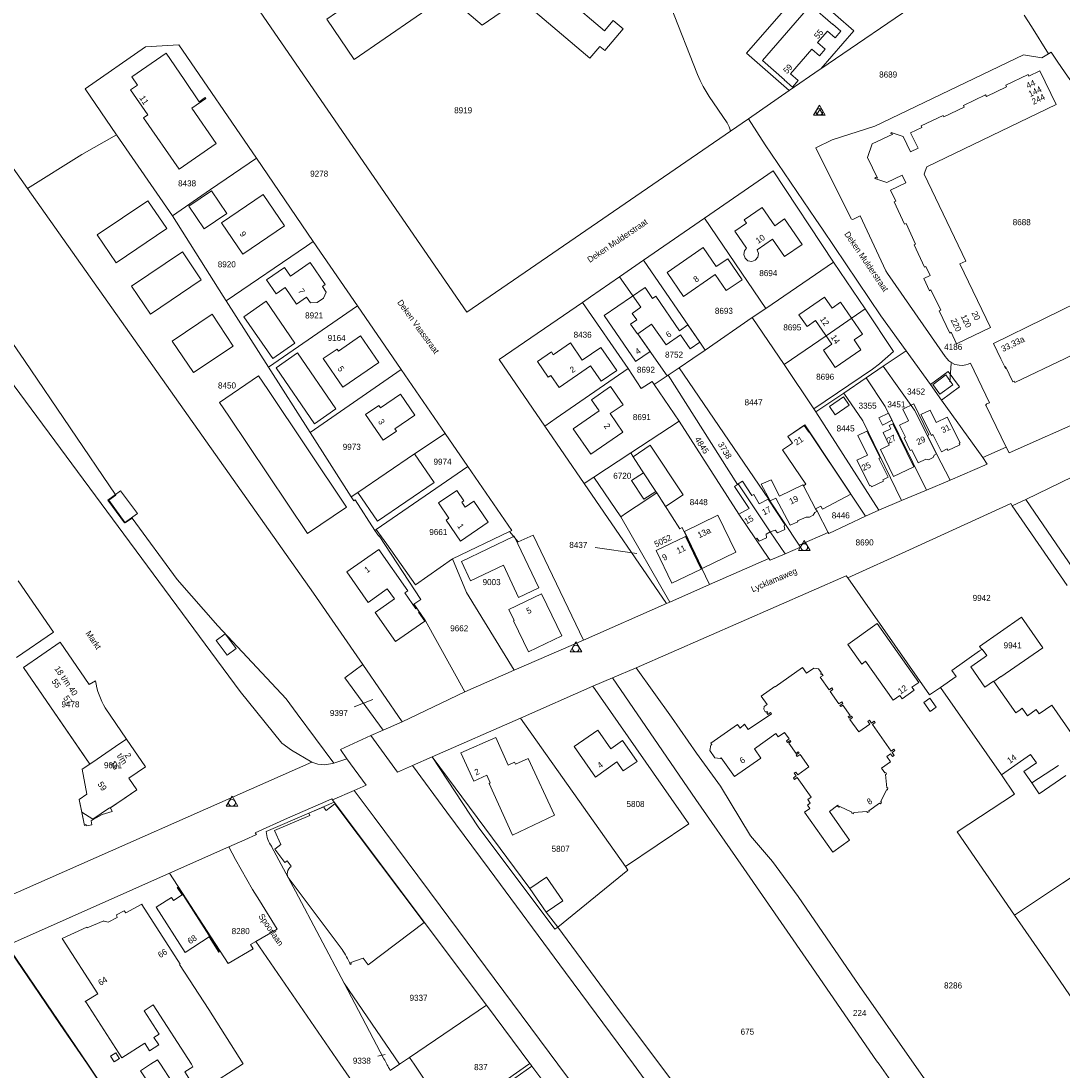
# Model space of a CAD drawing. Header units: metres. Extents: x 195864 to 198202, y 543264 to 544906.
# Tile 21 of 57: x 196659 to 196969, y 543498 to 543810. Entities that reach past the tile are written whole.
import ezdxf
from ezdxf.enums import TextEntityAlignment as Align

# ---------------------------------------------------------------- set-up
doc = ezdxf.new("R2010")
doc.units = ezdxf.units.M
doc.header["$MEASUREMENT"] = 0
for name, color, linetype, lineweight in [('Level 1', 7, 'Continuous', 0), ('Level 10', 7, 'Continuous', 0), ('Level 11', 7, 'Continuous', 0), ('Level 2', 7, 'Continuous', 0), ('Level 30', 7, 'Continuous', 0), ('Level 31', 7, 'Continuous', 0), ('Level 32', 7, 'Continuous', 0), ('Level 34', 7, 'Continuous', 0), ('Level 55', 7, 'Continuous', 0), ('Level 6', 7, 'Continuous', 0)]:
    doc.layers.add(name, color=color, linetype=linetype, lineweight=lineweight)
doc.styles.add('Style-CHAR_FAST_FONT', font='CHAR_FAST_FONT.shx')

# ---------------------------------------------------------------- blocks, each defined once
blk = doc.blocks.new('DC')
at = {"layer": 'Level 10', "color": 7, "linetype": 'Continuous', "lineweight": 0, "flags": 128}
blk.add_lwpolyline([(-1.84, -0.9), (1.63, -0.9), (-0.11, 2.1), (-1.84, -0.9)], dxfattribs=at)
at = {"layer": 'Level 10', "color": 7, "linetype": 'Continuous', "lineweight": 0}
blk.add_circle((-0.11, 0.11), 1, dxfattribs=at)
blk = doc.blocks.new('DR')
at = {"layer": 'Level 10', "color": 7, "linetype": 'Continuous', "lineweight": 0}
for p, q in [((-1, -0.82), (0, 0.82)), ((0, 0.82), (1, -0.82)), ((1, -0.82), (-1, -0.82))]:
    blk.add_line(p, q, dxfattribs=at)

msp = doc.modelspace()

# ---------------------------------------------------------------- linework, layer by layer
at = {"layer": 'Level 1', "color": 7, "linetype": 'Continuous', "lineweight": 0}
for p, q in [((196896.63, 543796.08), (196927.9, 543817.5)), ((196874.57, 543800.72), (196887.26, 543789.64)), ((196875.07, 543781.25), (196887.26, 543789.64)), ((196869.76, 543777.6), (196875.07, 543781.25)), ((196687.2, 543776.49), (196703.8, 543752.39)), ((196728.79, 543769.56), (196745.7, 543744.75)), ((196862.02, 543751.65), (196880.32, 543724.78)), ((196632.16, 543749.48), (196659.79, 543709.34)), ((196745.7, 543744.75), (196758.84, 543725.59)), ((196836.72, 543734.2), (196843.91, 543739.16)), ((196880.32, 543724.78), (196900.44, 543738.6)), ((196900.44, 543738.6), (196909.78, 543724.7)), ((196719.77, 543727.08), (196732.37, 543707.36)), ((196758.84, 543725.59), (196771.85, 543706.63)), ((196825.78, 543726.64), (196839.33, 543706.94)), ((196876.25, 543722.11), (196880.32, 543724.78)), ((196862.24, 543712.47), (196876.25, 543722.11)), ((196876.25, 543722.11), (196885.69, 543708.12)), ((196915.13, 543707.65), (196922, 543712.22)), ((196922, 543712.22), (196929.2, 543702.18)), ((196659.79, 543709.34), (196687.01, 543669.27)), ((196732.37, 543707.36), (196744.76, 543687.97)), ((196744.76, 543687.97), (196771.85, 543706.63)), ((196771.85, 543706.63), (196784.87, 543687.66)), ((196851.25, 543705.01), (196854.48, 543707.19)), ((196885.69, 543708.12), (196894.58, 543694.95)), ((196910.1, 543704.17), (196915.13, 543707.65)), ((196847.08, 543702.2), (196850.97, 543704.82)), ((196850.97, 543704.82), (196851.25, 543705.01)), ((196903.47, 543699.68), (196910.1, 543704.17)), ((196847.08, 543702.2), (196854.52, 543691.26)), ((196895.18, 543694.06), (196903.47, 543699.68)), ((196929.2, 543702.18), (196932.51, 543697.57)), ((196932.51, 543697.57), (196944.79, 543680.47)), ((196894.58, 543694.95), (196895.18, 543694.06)), ((196895.18, 543694.06), (196913.92, 543664.83)), ((196840.13, 543681.85), (196854.52, 543691.26)), ((196744.76, 543687.97), (196757, 543668.81)), ((196784.87, 543687.66), (196791.62, 543677.81)), ((196814.53, 543689.85), (196826.27, 543672.73)), ((196829.12, 543674.61), (196840.13, 543681.85)), ((196944.79, 543680.47), (196951.77, 543683.55)), ((196791.62, 543677.81), (196764.44, 543659.08)), ((196804.71, 543658.83), (196791.62, 543677.81)), ((196826.27, 543672.73), (196829.12, 543674.61)), ((196826.27, 543672.73), (196850.75, 543637.06)), ((196829.12, 543674.61), (196837.11, 543662.84)), ((196928.06, 543670.83), (196935.13, 543673.79)), ((196687.01, 543669.27), (196684.87, 543667.76)), ((196920.64, 543667.66), (196928.06, 543670.83)), ((196684.87, 543667.76), (196689.77, 543661.02)), ((196913.92, 543664.83), (196920.64, 543667.66)), ((196689.77, 543661.02), (196691.79, 543662.48)), ((196691.79, 543662.48), (196705.2, 543644.22)), ((196837.11, 543662.84), (196851.7, 543637.48)), ((196909.95, 543663.09), (196913.92, 543664.83)), ((196764.44, 543659.08), (196764.04, 543658.8)), ((196804.05, 543658.51), (196787.11, 543650.36)), ((196804.71, 543658.83), (196804.05, 543658.51)), ((196890.18, 543654.41), (196898.8, 543658.2)), ((196904.64, 543644.69), (196923.02, 543653.01)), ((196787.11, 543650.36), (196791.21, 543640.38)), ((196863.52, 543642.7), (196881.19, 543650.47)), ((196705.2, 543644.22), (196717.29, 543630.39)), ((196791.21, 543640.38), (196805.48, 543617.23)), ((196851.7, 543637.48), (196863.52, 543642.7)), ((196850.75, 543637.06), (196851.7, 543637.48)), ((196826.03, 543626.18), (196850.75, 543637.06)), ((196717.29, 543630.39), (196737.63, 543608.72)), ((196670.45, 543625.53), (196659.51, 543618.05)), ((196805.48, 543617.23), (196826.03, 543626.18)), ((196755.04, 543614.94), (196760.4, 543618.89)), ((196760.4, 543618.89), (196772.1, 543601.9)), ((196679.26, 543589.32), (196659.51, 543618.05)), ((196790.79, 543610.84), (196805.48, 543617.23)), ((196766.49, 543599.41), (196755.04, 543614.94)), ((196807.28, 543603.01), (196828.8, 543612.45)), ((196949.45, 543614.84), (196948.08, 543613.88)), ((196772.1, 543601.9), (196790.79, 543610.84)), ((196690.13, 543596.76), (196683.83, 543606)), ((196737.63, 543608.72), (196740.91, 543604.27)), ((196740.91, 543604.27), (196751.77, 543589.62)), ((196781.05, 543591.46), (196807.28, 543603.01)), ((196807.28, 543603.01), (196838.51, 543558.8)), ((196766.49, 543599.41), (196772.1, 543601.9)), ((196690.13, 543596.76), (196688.12, 543595.38)), ((196762.79, 543597.76), (196766.49, 543599.41)), ((196762.79, 543597.76), (196770.7, 543586.91)), ((196688.12, 543595.38), (196681.4, 543590.79)), ((196681.4, 543590.79), (196679.26, 543589.32)), ((196751.77, 543589.62), (196755.67, 543590.9)), ((196755.67, 543590.9), (196761.46, 543583.08)), ((196775.19, 543588.88), (196781.05, 543591.46)), ((196653.74, 543549.44), (196745.3, 543589.84)), ((196770.7, 543586.91), (196775.19, 543588.88)), ((196751.41, 543578.66), (196757.85, 543581.49)), ((196757.85, 543581.49), (196761.46, 543583.08)), ((196751.41, 543578.66), (196751.95, 543577.95)), ((196751.95, 543577.95), (196797.21, 543517.61)), ((196937.14, 543569.14), (196954.25, 543580.34)), ((196937.14, 543569.14), (196954.21, 543544.39)), ((196720.54, 543564.68), (196725.35, 543566.82)), ((196702.93, 543556.87), (196720.54, 543564.68)), ((196692.03, 543552.01), (196702.93, 543556.87)), ((196702.93, 543556.87), (196720.39, 543530.04)), ((196655.08, 543535.57), (196692.03, 543552.01)), ((196728.57, 543536.53), (196753.72, 543500)), ((196754.84, 543524.11), (196771.32, 543500.01)), ((196766.72, 543501.65), (196754.84, 543524.11)), ((196774.31, 543502), (196797.21, 543517.61)), ((196797.21, 543517.61), (196810.13, 543500.21)), ((196685.92, 543489.1), (196678.51, 543500)), ((196753.72, 543500), (196759.22, 543492.01)), ((196768.58, 543498.18), (196771.3, 543500)), ((196771.3, 543500), (196771.32, 543500.01)), ((196771.32, 543500.01), (196774.31, 543502)), ((196774.31, 543502), (196775.67, 543500)), ((196775.67, 543500), (196786.61, 543483.87)), ((196786.61, 543483.87), (196809.83, 543500)), ((196809.83, 543500), (196810.13, 543500.21)), ((196810.13, 543500.21), (196810.29, 543500)), ((196810.29, 543500), (196810.73, 543499.41)), ((196818.46, 543500), (196981.84, 543280.17)), ((196913.96, 543500), (196937.03, 543467.44)), ((196787.17, 543483.04), (196810.73, 543499.41)), ((196810.73, 543499.41), (196825.52, 543479.7))]:
    msp.add_line(p, q, dxfattribs=at)
at = {"layer": 'Level 1', "color": 7, "linetype": 'Continuous', "lineweight": 0, "flags": 128}
for points in [[(196420.34, 544000), (196426.09, 543994.14), (196430.77, 543988.6), (196439.57, 543977.18), (196440.59, 543975.67), (196518.73, 543871.07), (196523.05, 543866.32), (196529.12, 543859.97), (196515.85, 543845.77), (196577.74, 543762.44), (196583.44, 543756.55), (196588.44, 543752.89), (196601, 543745.05), (196605.41, 543738.82), (196620.36, 543750.93), (196723.93, 543610.93), (196736.36, 543595.57), (196739.17, 543593.43), (196745.3, 543589.84)], [(196815.34, 543872.35), (196837.39, 543840.35), (196835.75, 543839.18), (196850.01, 543818.39), (196851.05, 543816.67), (196851.91, 543814.85), (196859.99, 543794.43), (196860.78, 543792.6), (196861.66, 543790.82), (196863.42, 543787.83), (196868.76, 543780.05)], [(196873.01, 543842.65), (196889.72, 543818.17), (196874.57, 543800.72)], [(196896.63, 543796.08), (196906.47, 543807.4), (196901.01, 543812.16), (196896.49, 543816.08), (196896.75, 543817.38), (196896.93, 543818.4), (196907.86, 543825.92), (196896.71, 543842.17)], [(196869.76, 543777.6), (196810.27, 543736.69), (196791.32, 543723.69), (196729.92, 543813.05), (196757.14, 543831.94)], [(196619.59, 543818.81), (196629.72, 543804.44), (196660.76, 543760.52)], [(196957.12, 543812.07), (196959.25, 543808.67), (196964.34, 543800.55)], [(196728.79, 543769.56), (196705.67, 543803.24), (196695.8, 543802.6), (196677.83, 543790.15), (196687.2, 543776.49)], [(196905.53, 543751.65), (196895.18, 543772.65), (196900.01, 543775.02), (196912.64, 543779.05), (196956.94, 543800.31)], [(196956.94, 543800.31), (196962.33, 543799.33), (196964.34, 543800.55)], [(196964.34, 543800.55), (196965.15, 543801.04), (196966.9, 543798.34), (196969.25, 543794.92), (197000, 543751.42)], [(196887.26, 543789.64), (196896.45, 543795.96), (196896.63, 543796.08)], [(196875.07, 543781.25), (196880.12, 543773.46), (196895.16, 543751.33), (196897.12, 543748.38), (196914.48, 543722.66), (196922, 543712.22)], [(196660.76, 543760.52), (196676.91, 543770.62), (196687.2, 543776.49)], [(196703.8, 543752.39), (196715.16, 543760.2), (196728.79, 543769.56)], [(196862.02, 543751.65), (196882.46, 543765.75), (196900.44, 543738.6)], [(196660.76, 543760.52), (196745.76, 543640.15), (196760.4, 543618.89)], [(196703.8, 543752.39), (196718.85, 543728.53), (196719.77, 543727.08)], [(196843.91, 543739.16), (196857.6, 543748.6), (196862.02, 543751.65)], [(196906.36, 543751.41), (196908.31, 543752.38), (196916, 543736.07), (196916.5, 543735.26), (196933.64, 543710.51), (196934.08, 543709.92), (196934.73, 543709.27), (196935.54, 543708.68), (196936.52, 543708.21), (196937.14, 543708.06), (196937.8, 543707.93), (196938.62, 543707.9), (196939.24, 543707.95), (196939.78, 543708.05), (196940.42, 543708.26), (196941.1, 543708.51), (196946.74, 543696.79), (196945.94, 543696.44), (196945.88, 543696.4), (196945.79, 543696.31), (196945.73, 543696.19), (196945.72, 543696.12), (196945.72, 543695.98), (196945.75, 543695.87), (196951.77, 543683.55)], [(196719.77, 543727.08), (196743.66, 543743.36), (196745.7, 543744.75)], [(196843.91, 543739.16), (196860.63, 543714.81), (196862.24, 543712.47)], [(196825.78, 543726.64), (196828.16, 543728.28), (196836.72, 543734.2)], [(196836.72, 543734.2), (196843.12, 543725.18), (196840.54, 543723.35), (196841.89, 543721.45), (196840.03, 543720.13), (196842.02, 543717.34), (196842.15, 543717.43), (196850.97, 543704.82)], [(196732.37, 543707.36), (196757.24, 543724.49), (196758.84, 543725.59)], [(196825.78, 543726.64), (196800.95, 543709.6), (196814.53, 543689.85)], [(196885.69, 543708.12), (196898.18, 543716.73), (196909.78, 543724.7)], [(196894.58, 543694.95), (196912.01, 543706.81), (196914.12, 543708.36), (196918.24, 543712.04), (196909.78, 543724.7)], [(196854.48, 543707.19), (196858.53, 543709.91), (196862.24, 543712.47)], [(196814.53, 543689.85), (196817.91, 543692.18), (196839.33, 543706.94)], [(196839.33, 543706.94), (196843.24, 543701.04), (196846.49, 543703.12), (196847.08, 543702.2)], [(196854.48, 543707.19), (196881.09, 543668.17), (196890.18, 543654.41)], [(196915.13, 543707.65), (196924.52, 543694.55), (196931.07, 543681.56), (196935.13, 543673.79)], [(196929.2, 543702.18), (196934.53, 543706.09), (196937.86, 543701.52), (196932.51, 543697.57)], [(196851.25, 543705.01), (196871.82, 543672.49), (196872.07, 543672.66), (196881.59, 543658.39), (196885.99, 543651.86)], [(196910.1, 543704.17), (196915.8, 543695.69), (196928.06, 543670.83)], [(196951.77, 543683.55), (196952.61, 543681.84), (197000, 543702.93)], [(196903.47, 543699.68), (196909.08, 543691.4), (196920.64, 543667.66)], [(196854.52, 543691.26), (196872.27, 543663.62), (196877.2, 543656.3), (196881.19, 543650.47)], [(196757, 543668.81), (196758.93, 543670.11), (196775.83, 543681.55), (196784.87, 543687.66)], [(196898.8, 543658.2), (196895.51, 543664.5), (196895.09, 543665.23), (196891.48, 543672.08), (196892.16, 543672.54), (196885.24, 543682.81), (196888.19, 543684.79), (196886.85, 543686.79), (196891.84, 543690.17), (196909.95, 543663.09)], [(196840.13, 543681.85), (196840.82, 543680.74), (196843.34, 543676.83), (196847.57, 543670.39), (196847.85, 543669.99)], [(196935.13, 543673.79), (196946.12, 543678.49), (196944.79, 543680.47)], [(196757, 543668.81), (196757.75, 543667.63), (196758.17, 543667.9), (196764.04, 543658.8)], [(196837.11, 543662.84), (196838.86, 543664), (196841.71, 543665.95), (196847.85, 543669.99)], [(196847.85, 543669.99), (196854.72, 543659.29), (196855.37, 543659.71), (196863.52, 543642.7)], [(196923.02, 543653.01), (196953.13, 543666.77), (196953.56, 543666.12)], [(196957.55, 543668.04), (196980.58, 543634.36), (196989.79, 543624.75), (196997.13, 543613.66), (197000, 543615.72)], [(196898.8, 543658.2), (196898.98, 543657.86), (196909.95, 543663.09)], [(196764.44, 543659.08), (196767.53, 543654.72), (196776.11, 543642.66), (196787.11, 543650.36)], [(196764.04, 543658.8), (196765.18, 543657.07), (196765.3, 543657.15), (196777.64, 543638.23), (196775.92, 543637.11), (196775.64, 543636.95), (196779.08, 543631.95), (196790.79, 543610.84)], [(196804.05, 543658.51), (196806.66, 543655.38), (196811.09, 543657.44), (196826.03, 543626.18)], [(196885.99, 543651.86), (196890.6, 543653.83), (196890.18, 543654.41)], [(196881.19, 543650.47), (196881.53, 543649.95), (196885.99, 543651.86)], [(196841.69, 543617.91), (196904.2, 543645.32), (196904.64, 543644.69)], [(196904.64, 543644.69), (196928.99, 543609.86), (196932.19, 543612.08), (196950.31, 543586.07), (196954.25, 543580.34)], [(196944.51, 543623.4), (196943.86, 543624.31), (196956.3, 543633.02), (196962.62, 543623.93), (196950.2, 543615.29), (196950.17, 543615.34), (196949.45, 543614.84)], [(196670.45, 543625.53), (196679.07, 543612.96), (196680.95, 543614.11)], [(196944.51, 543623.4), (196944.62, 543623.48), (196945.95, 543621.56), (196945.18, 543621.03)], [(196945.18, 543621.03), (196941.2, 543618.26), (196945.43, 543612.17), (196948.02, 543613.97), (196948.08, 543613.88)], [(196834.72, 543614.96), (196859.44, 543578.76), (196872.81, 543559.53), (196893.04, 543530.29), (196913.23, 543501.02), (196913.96, 543500)], [(196678.39, 543580.36), (196676.12, 543578.81), (196677.62, 543571), (196678.16, 543571.36), (196678.24, 543570.92), (196679.89, 543571.25), (196679.66, 543572.39), (196680.24, 543572.79), (196682.94, 543574.27), (196685.87, 543575.19), (196685.39, 543576.31), (196693.21, 543581.67), (196690.82, 543585.16), (196695.76, 543588.53), (196690.13, 543596.76)], [(196762.79, 543597.76), (196753.75, 543593.65), (196755.67, 543590.9)], [(196781.05, 543591.46), (196810.08, 543552.26), (196814.99, 543545.21), (196818.38, 543540.84)], [(196679.26, 543589.32), (196676.97, 543587.75), (196678.39, 543580.36)], [(196745.3, 543589.84), (196747.02, 543589.24), (196749.03, 543589.07), (196751.39, 543589.5), (196751.77, 543589.62)], [(196840.88, 543500), (196820.65, 543527.31), (196798, 543558.01), (196785.46, 543574.98), (196775.19, 543588.88)], [(196757.85, 543581.49), (196763.78, 543573.52), (196783.39, 543547.18), (196818.46, 543500)], [(196751.41, 543578.66), (196751.26, 543578.99), (196747.84, 543577.51), (196738.05, 543573.2), (196728.42, 543568.9), (196728.8, 543568.35), (196725.35, 543566.82)], [(196751.95, 543577.95), (196744.36, 543574.7), (196731.68, 543569.27)], [(196720.54, 543564.68), (196722.6, 543560.93), (196727.59, 543552.01), (196729.69, 543548.74), (196734.96, 543540.22), (196728.57, 543536.53)], [(196754.84, 543524.11), (196740.37, 543551.49), (196733.32, 543564.82)], [(196728.57, 543536.53), (196727.06, 543535.66), (196727.84, 543534.38), (196720.39, 543530.04)], [(196664.22, 543521.02), (196655.74, 543533.49), (196655.69, 543533.46)], [(196678.51, 543500), (196670.47, 543511.82), (196664.22, 543521.02)], [(196999.03, 543287.25), (196937.57, 543370.15), (196847.56, 543490.97), (196840.88, 543500)]]:
    msp.add_lwpolyline(points, dxfattribs=at)
at = {"layer": 'Level 1', "color": 7, "linetype": 'Continuous', "lineweight": 0}
for centre, radius, start, end in [((196862.15, 543775.93), 7.79, 12.3473, 31.8992), ((196906.05, 543751.91), 0.585, 206.2757, 301.4691), ((196703.05, 543617.39), 22.34, 188.4444, 210.6382)]:
    msp.add_arc(centre, radius, start, end, dxfattribs=at)
at = {"layer": 'Level 1', "color": 7, "linetype": 'Continuous', "lineweight": 0, "extrusion": (0, 0, -1)}
for centre, radius, start, end in [((-196739.68, 543569.68), 8, 322.6077, 357.0084), ((-196922.92, 543583.39), 176.3, 331.7723, 332.3789), ((-196954.3, 543600.58), 212.08, 331.1272, 331.6872)]:
    msp.add_arc(centre, radius, start, end, dxfattribs=at)
at = {"layer": 'Level 11', "color": 7, "linetype": 'Continuous', "lineweight": 13}
for p, q in [((196879.3, 543798.58), (196893.59, 543815.03)), ((196885.77, 543792.79), (196888.17, 543790.7)), ((196696.5, 543756.86), (196702.1, 543748.57)), ((196712.38, 543733.33), (196706.76, 543741.65)), ((196748.42, 543731.41), (196749.19, 543731.93)), ((196732.18, 543700.68), (196755.54, 543665.76)), ((196771.62, 543699.33), (196775.88, 543693.13)), ((196766.52, 543685.64), (196761.25, 543693.33)), ((196758.93, 543670.11), (196775.83, 543681.55)), ((196781.67, 543673.09), (196775.83, 543681.55)), ((196843.91, 543675.96), (196847.57, 543670.39)), ((196872.07, 543672.66), (196881.59, 543658.39)), ((196895.09, 543665.23), (196891.48, 543672.08)), ((196657.91, 543643.85), (196668.42, 543628.52)), ((196777.23, 543634.64), (196777.24, 543634.65)), ((196657.48, 543621.04), (196668.42, 543628.52)), ((196670.45, 543625.53), (196659.51, 543618.05)), ((196677.59, 543591.75), (196659.51, 543618.05)), ((196690.13, 543596.76), (196683.83, 543606)), ((196688.12, 543595.38), (196681.4, 543590.79)), ((196959.37, 543583.69), (196967.35, 543588.91)), ((196748.81, 543576.61), (196744.36, 543574.7)), ((196748.93, 543576.31), (196748.81, 543576.61)), ((196752.69, 543576.73), (196752.14, 543577.46)), ((196778.71, 543542.14), (196752.69, 543576.73)), ((196738.5, 543555.14), (196754.25, 543534.14)), ((196762.01, 543529.57), (196778.71, 543542.14)), ((196760.49, 543531.58), (196762.01, 543529.57)), ((196698.1, 543517.66), (196709.44, 543500)), ((196678.61, 543500), (196706.87, 543458.34)), ((196724.64, 543500), (196724.86, 543500.14))]:
    msp.add_line(p, q, dxfattribs=at)
at = {"layer": 'Level 11', "color": 7, "linetype": 'Continuous', "lineweight": 13, "flags": 128}
for points in [[(196837.82, 543807.97), (196832.35, 543801.55), (196830.93, 543802.75), (196827.92, 543799.29), (196807.22, 543816.91), (196795.96, 543809.12), (196785.52, 543817.97), (196757.81, 543798.9), (196749.68, 543810.87), (196752.58, 543812.87), (196751.93, 543813.81), (196776.64, 543830.82), (196775.96, 543831.8), (196788.34, 543840.32), (196786.47, 543843.03), (196798.15, 543851.07), (196819.22, 543833), (196812.83, 543825.58), (196816.26, 543822.66), (196815.47, 543821.73)], [(196821.27, 543816.8), (196832.27, 543807.43), (196834.87, 543810.49), (196837.82, 543807.97)], [(196893.59, 543815.03), (196900.16, 543809.33), (196900.23, 543809.41), (196902.61, 543807.34), (196900.9, 543805.37), (196898.64, 543807.34), (196895.65, 543803.89), (196897.91, 543801.92), (196896.23, 543799.99), (196893.97, 543801.96), (196887.61, 543794.64), (196889.88, 543792.67), (196888.17, 543790.7)], [(196713.74, 543787.3), (196709.54, 543784.41), (196716.79, 543773.87), (196705.81, 543766.26), (196695.2, 543781.55), (196696.46, 543782.41), (196691.35, 543789.83), (196693.42, 543791.26), (196691.72, 543793.72), (196701.9, 543800.74), (196707.33, 543792.94), (196707.29, 543792.91), (196711.8, 543786.33), (196713.57, 543787.55), (196713.74, 543787.3)], [(196879.3, 543798.58), (196885.84, 543792.87), (196885.77, 543792.79)], [(196966.6, 543785.51), (196961.77, 543795.49), (196958.45, 543793.93), (196958.24, 543794.38), (196951.67, 543791.22), (196951.88, 543790.77)], [(196966.6, 543785.51), (196928.18, 543766.99), (196927.99, 543766.46), (196927.59, 543765.32), (196927.39, 543764.74), (196939.79, 543738.93), (196937.98, 543738.06), (196947.08, 543719.13), (196936.95, 543714.32), (196935.43, 543717.74), (196934.97, 543717.53), (196931.82, 543724.11), (196932.27, 543724.33), (196929.39, 543730.33), (196928.94, 543730.11), (196927.22, 543733.71), (196929.17, 543734.62), (196927.9, 543737.35), (196927.45, 543737.14), (196924.37, 543743.78), (196924.83, 543743.99), (196922.01, 543750.08), (196921.55, 543749.87), (196918.48, 543756.5), (196918.93, 543756.72), (196917.36, 543760.02), (196921.9, 543762.19), (196920.83, 543764.44), (196916.27, 543762.27), (196912.71, 543763.51), (196912.86, 543763.83), (196913.49, 543763.61), (196910.54, 543769.74), (196911.94, 543773.76), (196918.09, 543776.68), (196917.47, 543776.9), (196917.57, 543777.2), (196921.1, 543775.95), (196923.3, 543771.43), (196925.54, 543772.52), (196923.34, 543777.06), (196926.64, 543778.66), (196926.42, 543779.11), (196933, 543782.27), (196933.22, 543781.82), (196939.25, 543784.71), (196939.04, 543785.17), (196945.63, 543788.33), (196945.85, 543787.88), (196951.88, 543790.77)], [(196720, 543753.1), (196715.42, 543759.82), (196708.7, 543755.24), (196713.28, 543748.52), (196720, 543753.1)], [(196702.1, 543748.57), (196687.03, 543738.38), (196681.42, 543746.69), (196696.5, 543756.86)], [(196730.81, 543758.71), (196718.44, 543750.25), (196724.79, 543740.94)], [(196724.79, 543740.94), (196737.18, 543749.38), (196730.81, 543758.71)], [(196891.11, 543743.81), (196885.79, 543740.28), (196882.28, 543745.41), (196877.72, 543742.28), (196878.09, 543741.2), (196877.87, 543740.09), (196877.14, 543739.23), (196876.07, 543738.83), (196874.95, 543739.03), (196874.09, 543739.76), (196873.72, 543740.85), (196873.93, 543741.97), (196874.51, 543742.78), (196871.08, 543747.86), (196874.5, 543750.22), (196873.82, 543751.2), (196879.19, 543754.9), (196882.93, 543749.45), (196885.83, 543751.44), (196891.11, 543743.81)], [(196706.76, 543741.65), (196691.68, 543731.43), (196697.29, 543723.1), (196712.38, 543733.33)], [(196873.2, 543733.39), (196868.93, 543739.61), (196865.51, 543737.27), (196861.63, 543742.92), (196850.89, 543735.55), (196855.82, 543728.41), (196865.23, 543734.89), (196868.49, 543730.15), (196873.2, 543733.39)], [(196987.13, 543728.49), (196981.34, 543740.78), (196981.55, 543740.88), (196981.41, 543741.18), (196981.08, 543741.02), (196973.55, 543737.39), (196973.7, 543737.09), (196973.89, 543737.19), (196977.88, 543729.06), (196947.99, 543714.42), (196950.2, 543709.85), (196951.26, 543707.67), (196951.58, 543707.01), (196951.73, 543707.09)], [(196749.19, 543731.93), (196744.74, 543738.47), (196738.92, 543734.48), (196737.15, 543737.06), (196731.76, 543733.39), (196734.61, 543729.2), (196737.33, 543731.05), (196740.67, 543726.14), (196743.68, 543728.18)], [(196748.42, 543731.41), (196749.57, 543729.71), (196748.73, 543727.87), (196746.89, 543726.62), (196744.83, 543726.49), (196743.68, 543728.18)], [(196841.56, 543709.08), (196845.9, 543712.07), (196842.24, 543717.3), (196846.3, 543720.14), (196850.6, 543713.99), (196854.89, 543716.94), (196857.73, 543712.82), (196860.63, 543714.81), (196857.1, 543719.93), (196854.61, 543718.22), (196847.59, 543728.44), (196846.6, 543727.76), (196844.35, 543731.04), (196832.23, 543722.71), (196841.56, 543709.15)], [(196895.08, 543721.22), (196892.52, 543719.47), (196890.12, 543722.97), (196897.72, 543728.2), (196899.98, 543724.92)], [(196740.25, 543714.55), (196733.62, 543709.98), (196725.08, 543722.38), (196731.73, 543726.96), (196740.25, 543714.55)], [(196895.08, 543721.22), (196899.95, 543714.17), (196897.39, 543712.4), (196900.94, 543707.29), (196908.56, 543712.52), (196906.52, 543715.49), (196909.03, 543717.21), (196902.51, 543726.66), (196899.98, 543724.92)], [(196951.51, 543707.55), (196953.68, 543703.03), (196954.09, 543703.23), (196954.3, 543702.79), (196969.24, 543709.95), (196971.27, 543710.93), (196986.2, 543718.08), (196985.99, 543718.52), (196986.39, 543718.71), (196986.14, 543719.24), (197000, 543725.79)], [(196721.89, 543713.65), (196715.61, 543723.1), (196703.78, 543715.15), (196710.07, 543705.75), (196721.89, 543713.65)], [(196748.62, 543709.91), (196752.76, 543712.74), (196753.16, 543712.16), (196759.71, 543716.64)], [(196748.62, 543709.91), (196754.44, 543701.42), (196765.14, 543708.75), (196759.71, 543716.64)], [(196835.93, 543706.41), (196831.24, 543713.26), (196825.7, 543709.48), (196822.21, 543714.58), (196817.08, 543711.08), (196816.53, 543711.89), (196812.34, 543709.03), (196815.54, 543704.38), (196816.35, 543704.93), (196818.8, 543701.34), (196828.16, 543707.75), (196831.26, 543703.22), (196835.93, 543706.41)], [(196740.97, 543711.59), (196752.38, 543694.93), (196746.06, 543690.52), (196734.66, 543707.21), (196740.97, 543711.59)], [(196720.62, 543692.81), (196717.83, 543696.9), (196729.39, 543704.77), (196732.18, 543700.68)], [(196935.91, 543702.14), (196932.05, 543699.31), (196929.94, 543702.2), (196930.01, 543702.25), (196933.79, 543705.04), (196935.91, 543702.14)], [(196837.83, 543696.21), (196834.13, 543701.57), (196828.42, 543697.62), (196830.67, 543694.37), (196822.99, 543689.06), (196828.2, 543681.52), (196837.77, 543688.08), (196833.99, 543693.57), (196837.83, 543696.21)], [(196761.25, 543693.33), (196765.17, 543696.01), (196765.68, 543695.27), (196771.62, 543699.33)], [(196905.08, 543696.08), (196903.36, 543698.56), (196899.19, 543695.67), (196900.9, 543693.17), (196905.08, 543696.08)], [(196917.87, 543691.56), (196916.71, 543693.71), (196913.83, 543692.3), (196914.92, 543690.15), (196917.87, 543691.56)], [(196928.32, 543687.02), (196928.79, 543687.25), (196924.3, 543696.47), (196921.02, 543694.88), (196922.71, 543691.41)], [(196938.04, 543684.88), (196937.73, 543684.74), (196937.95, 543684.28), (196934.4, 543682.58), (196934.18, 543683.03), (196932.5, 543682.23), (196929.95, 543687.31), (196929.49, 543687.08), (196926.39, 543693.25), (196929.14, 543694.58), (196930.92, 543690.88), (196934.2, 543692.46), (196938.04, 543684.88)], [(196755.54, 543665.76), (196743.97, 543657.85), (196720.62, 543692.81)], [(196766.52, 543685.64), (196770.43, 543688.32), (196769.93, 543689.06), (196775.88, 543693.13)], [(196924.26, 543677.72), (196918.27, 543674.85), (196914.35, 543682.92), (196916.97, 543684.2), (196915.17, 543687.92), (196917.45, 543689.03), (196916.97, 543690.02), (196918.07, 543690.55), (196924.26, 543677.72)], [(196922.71, 543691.41), (196920.04, 543690.13), (196921.82, 543686.54), (196921.37, 543686.32), (196923.24, 543682.56), (196923.69, 543682.78), (196925.6, 543678.93), (196927.84, 543680), (196928.64, 543679.83), (196929.99, 543680.47), (196930.38, 543681.21), (196931.07, 543681.56), (196928.32, 543687.02)], [(196895.09, 543665.23), (196896.61, 543666.01), (196897.14, 543665.1), (196905.59, 543669.61), (196893.17, 543688.18), (196893.03, 543688.07), (196891.66, 543690.05), (196886.85, 543686.79), (196888.19, 543684.79), (196885.24, 543682.81), (196892.16, 543672.54), (196891.48, 543672.08)], [(196916.65, 543674.63), (196915.02, 543673.87), (196915.24, 543673.42), (196911.68, 543671.73), (196911.46, 543672.18), (196911.16, 543672.03), (196907.3, 543679.66), (196910.48, 543681.21), (196907.64, 543687.02), (196910.33, 543688.34), (196914.3, 543680.44), (196913.84, 543680.21), (196916.65, 543674.63)], [(196843.91, 543675.96), (196843.34, 543676.83), (196840.82, 543680.74), (196845.89, 543684.13), (196855.68, 543669.36), (196850.45, 543665.95), (196847.85, 543669.99), (196847.57, 543670.39)], [(196847.57, 543670.39), (196844.02, 543668.07), (196840.37, 543673.64), (196843.91, 543675.96)], [(196758.93, 543670.11), (196764.84, 543661.52), (196781.67, 543673.09)], [(196881.59, 543658.39), (196880.36, 543657.7), (196880.49, 543656.62), (196878.31, 543655.65), (196877.6, 543656.46), (196877.2, 543656.3), (196872.27, 543663.62), (196875.34, 543665.29), (196870.92, 543671.91), (196871.82, 543672.49), (196872.07, 543672.66)], [(196872.07, 543672.66), (196873.32, 543673.47), (196876.15, 543669.16), (196876.7, 543669.52), (196878.31, 543666.74), (196880.93, 543668.09), (196885.88, 543660.52), (196885.76, 543660.11), (196885.89, 543659.04), (196883.72, 543658.07), (196883, 543658.88), (196881.59, 543658.39)], [(196891.48, 543672.08), (196891.32, 543672.32), (196884.36, 543669.02), (196881.83, 543673.88), (196878.92, 543672.52), (196881.54, 543667.56), (196883.23, 543668.45), (196887.5, 543660.33), (196889.8, 543661.35), (196889.67, 543661.65), (196892.25, 543662.8), (196893.23, 543662.73), (196894.36, 543663.32), (196894.88, 543664.18), (196895.51, 543664.5), (196895.09, 543665.23)], [(196684.58, 543667.78), (196688.34, 543670.59), (196693.39, 543663.86)], [(196797.7, 543661.31), (196793.47, 543667.48), (196790.85, 543665.68), (196789.83, 543667.17), (196790.47, 543667.6), (196788.37, 543670.7), (196782.93, 543667), (196786.05, 543662.42), (196785.21, 543661.84), (196789.44, 543655.66), (196797.7, 543661.31)], [(196693.39, 543663.86), (196689.6, 543661.02), (196684.58, 543667.78)], [(196871.35, 543652.31), (196866.03, 543663.3), (196856.05, 543658.49), (196861.35, 543647.47), (196871.35, 543652.31)], [(196789.74, 543649.57), (196792.47, 543643.8), (196802.25, 543648.44), (196806.77, 543638.9), (196812.72, 543641.76), (196805.43, 543657.06), (196789.74, 543649.57)], [(196861.05, 543647.33), (196856.38, 543657), (196847.71, 543652.81), (196852.33, 543643.09), (196861.05, 543647.33)], [(196819.65, 543627.42), (196815.16, 543636.71), (196815.12, 543636.7), (196813.55, 543639.95), (196803.84, 543635.26), (196805.4, 543632.01), (196805.25, 543631.94), (196809.7, 543622.69), (196819.65, 543627.42)], [(196925.75, 543613.59), (196913.43, 543631.11), (196904.62, 543624.92), (196908.78, 543619.04), (196909.96, 543619.87), (196918.15, 543608.27), (196920.16, 543609.67), (196920.79, 543608.76), (196924.38, 543611.25), (196923.73, 543612.15), (196925.75, 543613.59)], [(196969.44, 543585.89), (196961.6, 543580.46), (196959.37, 543583.69), (196957.01, 543587.09), (196960.74, 543589.66), (196959.02, 543592.13), (196950.31, 543586.07), (196932.19, 543612.08), (196936.85, 543615.31), (196935.55, 543617.19), (196943.86, 543622.95), (196944.51, 543623.4), (196943.86, 543624.31), (196956.3, 543633.02), (196962.62, 543623.93), (196950.2, 543615.29), (196950.17, 543615.34), (196949.45, 543614.84), (196948.08, 543613.88), (196954.57, 543604.55), (196955.91, 543605.48), (196956.51, 543605.9), (196958.04, 543603.7), (196960.71, 543605.55), (196961.52, 543604.29), (196965.33, 543606.88), (196971.85, 543597.39)], [(196722.77, 543623.66), (196720.08, 543621.67), (196716.8, 543626.04), (196719.49, 543628.05), (196722.77, 543623.66)], [(196670.45, 543625.53), (196679.07, 543612.96), (196680.95, 543614.11)], [(196889.62, 543585.32), (196888.79, 543584.74), (196888.48, 543585.19), (196889.3, 543585.77), (196888.72, 543586.59), (196889.17, 543586.91), (196889.75, 543586.08), (196893.09, 543588.44), (196890.47, 543592.16), (196889.64, 543591.57), (196889.32, 543592.02), (196890.15, 543592.61), (196889.92, 543592.93), (196889.27, 543592.48), (196887.11, 543595.55), (196887.75, 543596.01), (196887.52, 543596.33), (196886.7, 543595.75), (196886.38, 543596.2), (196887.21, 543596.78), (196885.83, 543598.73), (196883.91, 543597.37), (196883.2, 543598.37), (196876.86, 543593.88), (196878.83, 543591.09), (196870.96, 543585.59), (196867.02, 543591.17), (196866.69, 543590.94), (196865.14, 543591.21), (196863.65, 543593.31), (196863.88, 543594.89), (196864.25, 543595.1), (196863.93, 543595.55), (196871.82, 543601.1), (196872.65, 543599.96), (196873.97, 543601.15), (196874.98, 543599.64), (196881.95, 543604.28), (196881.69, 543604.67), (196880.85, 543604.08), (196880.53, 543604.54), (196880.91, 543604.8), (196880.1, 543604.88), (196879.66, 543605.6), (196879.81, 543606.4), (196880.63, 543606.98), (196878.86, 543609.48), (196882.97, 543612.36), (196883.03, 543612.28), (196891.2, 543618.01)], [(196891.2, 543618.01), (196892.38, 543616.31), (196894.55, 543617.83), (196895.9, 543617.67), (196896.68, 543616.56), (196896.58, 543616.01), (196896.64, 543615.92), (196896.97, 543616.15), (196897.29, 543615.7), (196896.46, 543615.12), (196899.07, 543611.38), (196899.9, 543611.97), (196900.22, 543611.51), (196899.39, 543610.93), (196902, 543607.2), (196902.83, 543607.78), (196903.15, 543607.33), (196902.32, 543606.75), (196902.55, 543606.42), (196903.2, 543606.88), (196905.36, 543603.79), (196904.72, 543603.33), (196904.95, 543603.01), (196905.77, 543603.59), (196906.09, 543603.14), (196905.26, 543602.56), (196907.89, 543598.85), (196911.2, 543601.2), (196910.63, 543602.01), (196911.08, 543602.33)], [(196930.93, 543606.27), (196929.11, 543604.96), (196927.27, 543607.6), (196929.08, 543608.88), (196930.93, 543606.27)], [(196889.62, 543585.32), (196893.77, 543579.43), (196892.77, 543578.73), (196893.49, 543577.71), (196892.65, 543577.11), (196893.35, 543576.11), (196891.79, 543575.01), (196900.18, 543563.14), (196905.2, 543566.72), (196899.19, 543575.25), (196901.67, 543577.08), (196901.75, 543576.97), (196901.62, 543576.78), (196902.05, 543576.45), (196902.28, 543576.67), (196905.86, 543574.99), (196905.8, 543574.66), (196906.35, 543574.55), (196906.41, 543574.93), (196910.35, 543575.22), (196910.48, 543574.9), (196910.98, 543575.13), (196910.88, 543575.44), (196914.1, 543577.72), (196914.36, 543577.5), (196914.71, 543577.93), (196914.45, 543578.13), (196916.12, 543581.69), (196916.48, 543581.64), (196916.56, 543582.23), (196916.22, 543582.24), (196915.87, 543586.2), (196916.18, 543586.32), (196915.99, 543586.83), (196915.66, 543586.73), (196914.69, 543588.09), (196917.36, 543589.97), (196916.23, 543591.58), (196917.39, 543592.4), (196917.97, 543591.57), (196918.42, 543591.88), (196917.84, 543592.71), (196918.67, 543593.3), (196918.35, 543593.75), (196917.53, 543593.17), (196911.98, 543601.05), (196912.8, 543601.63), (196912.49, 543602.08), (196911.66, 543601.5), (196911.08, 543602.33)], [(196676.84, 543575.05), (196680.13, 543572.95), (196685.05, 543576.32), (196685.17, 543576.16), (196690.04, 543579.49), (196693.21, 543581.67), (196690.82, 543585.16), (196695.76, 543588.53), (196690.13, 543596.76), (196688.12, 543595.38)], [(196817.42, 543574.07), (196809.62, 543590.97), (196805.87, 543589.24), (196805.58, 543589.86), (196803.65, 543589.01), (196799.98, 543597.24), (196789.61, 543592.7), (196793.45, 543584.22), (196797.28, 543585.96), (196798.31, 543583.68), (196798.01, 543583.54), (196804.96, 543568.2), (196817.42, 543574.07)], [(196841.97, 543590.09), (196837.67, 543596.31), (196834.18, 543593.89), (196830.35, 543599.41), (196823.28, 543594.49), (196829.58, 543585.45), (196836, 543589.93), (196837.89, 543587.27), (196841.97, 543590.09)], [(196676.97, 543587.75), (196679.26, 543589.33), (196677.59, 543591.75)], [(196681.4, 543590.79), (196679.24, 543589.31), (196676.97, 543587.75)], [(196676.97, 543587.75), (196678.39, 543580.36), (196676.12, 543578.81), (196676.84, 543575.05), (196677.62, 543571), (196678.16, 543571.36), (196678.24, 543570.92), (196679.89, 543571.25), (196679.66, 543572.39), (196680.24, 543572.79), (196682.94, 543574.27), (196685.87, 543575.19), (196685.39, 543576.31)], [(196734.2, 543569.6), (196744.64, 543574.06), (196744.36, 543574.7)], [(196748.93, 543576.31), (196749.54, 543575.5), (196752.14, 543577.46)], [(196734.2, 543569.6), (196736.04, 543565.38), (196734.23, 543564.02), (196737.21, 543560.05)], [(196737.21, 543560.05), (196737.89, 543560.56), (196739.13, 543558.9)], [(196819.95, 543548.67), (196815.06, 543555.67), (196810.08, 543552.26), (196814.99, 543545.21), (196819.95, 543548.67)], [(196717.84, 543533.51), (196717.63, 543533.37), (196714.71, 543537.9), (196707.64, 543533.27), (196698.99, 543546.76), (196701.95, 543548.66), (196701.99, 543548.59), (196703.57, 543549.61), (196704.11, 543548.77), (196706.66, 543550.41), (196705.26, 543552.59), (196705.47, 543552.73), (196717.84, 543533.51)], [(196698.1, 543517.66), (196695.42, 543515.94), (196699.88, 543509), (196698.3, 543507.99), (196699.72, 543505.78), (196696.99, 543504.05), (196695.58, 543506.28), (196688.72, 543501.91), (196678.05, 543518.54), (196677.98, 543518.5), (196677.87, 543518.67), (196681.62, 543521.01), (196671.03, 543537.47), (196678.39, 543540.75), (196678.48, 543540.55), (196683.38, 543542.72), (196683.42, 543542.62), (196684.72, 543542.24), (196687.37, 543543.67), (196687.14, 543544.42), (196689.5, 543545.68), (196689.99, 543545.09), (196694.69, 543547.65), (196694.77, 543547.58), (196694.75, 543547.57), (196706.15, 543529.8), (196705.93, 543529.66), (196714.67, 543516.34), (196724.86, 543500.14)], [(196620.9, 543518.07), (196655.92, 543533.44), (196678.61, 543500)], [(196760.49, 543531.58), (196756.85, 543530.26), (196757.01, 543529.82), (196756.7, 543529.71)], [(196686.46, 543500.79), (196685.39, 543502.42), (196686.94, 543503.45), (196687.99, 543501.84)], [(196687.99, 543501.84), (196688.05, 543501.74), (196686.51, 543500.71), (196686.46, 543500.79)], [(196709.44, 543500), (196709.89, 543499.3), (196707.49, 543497.76), (196711.4, 543491.66), (196713.8, 543493.2), (196713.86, 543493.11), (196724.64, 543500)]]:
    msp.add_lwpolyline(points, dxfattribs=at)
at = {"layer": 'Level 11', "color": 7, "linetype": 'Continuous', "lineweight": 13}
for centre, radius, start, end in [((196703.05, 543617.39), 22.34, 188.4444, 210.6382), ((196740.6, 543556.71), 2.63, 123.9347, 216.8394)]:
    msp.add_arc(centre, radius, start, end, dxfattribs=at)
at = {"layer": 'Level 11', "color": 7, "linetype": 'Continuous', "lineweight": 13, "extrusion": (0, 0, -1)}
msp.add_arc((-196733.61, 543519.81), 25.13, 145.217, 156.7858, dxfattribs=at)
at = {"layer": 'Level 30', "color": 7, "linetype": 'Continuous', "lineweight": 0, "flags": 128}
msp.add_lwpolyline([(196781.05, 543591.46), (196794.73, 543570.62), (196817.57, 543540.19), (196818.38, 543540.84)], dxfattribs=at)
at = {"layer": 'Level 31', "color": 7, "linetype": 'Continuous', "lineweight": 0}
for p, q in [((196935.34, 543708.42), (196935.02, 543703.02)), ((196829.53, 543653.77), (196841.89, 543651.97)), ((196757.9, 543606.32), (196763.43, 543608.49)), ((196764.93, 543502.39), (196767.1, 543502.97))]:
    msp.add_line(p, q, dxfattribs=at)
at = {"layer": 'Level 55', "color": 7, "linetype": 'Continuous', "lineweight": 13}
msp.add_line((196703.75, 543494.74), (196700.25, 543500), dxfattribs=at)
at = {"layer": 'Level 55', "color": 7, "linetype": 'Continuous', "lineweight": 13, "flags": 128}
for points in [[(196778.83, 543631.78), (196776.96, 543634.47), (196777.23, 543634.64), (196776.49, 543635.7), (196776.23, 543635.53), (196772.96, 543640.24), (196773.8, 543640.83), (196765.21, 543653.1), (196755.71, 543646.45), (196761.98, 543637.41), (196767.71, 543641.46), (196769.85, 543638.44), (196764.11, 543634.38), (196770.16, 543625.75), (196778.83, 543631.78)], [(196697.31, 543500), (196694.3, 543498.06), (196698.64, 543491.5), (196703.75, 543494.74)], [(196700.25, 543500), (196699.37, 543501.33), (196697.31, 543500)]]:
    msp.add_lwpolyline(points, dxfattribs=at)
at = {"layer": 'Level 6', "color": 7, "linetype": 'Continuous', "lineweight": 13}
for p, q in [((196957.55, 543668.04), (196974.95, 543676.4)), ((196953.56, 543666.12), (196957.55, 543668.04)), ((196953.56, 543666.12), (196969.86, 543642.46)), ((196834.72, 543614.96), (196841.69, 543617.91)), ((196828.8, 543612.45), (196834.72, 543614.96))]:
    msp.add_line(p, q, dxfattribs=at)
at = {"layer": 'Level 6', "color": 7, "linetype": 'Continuous', "lineweight": 13, "flags": 128}
for points in [[(196841.69, 543617.91), (196852.18, 543603.28), (196859.65, 543592.55), (196866.78, 543582.71), (196875.7, 543568.01), (196882.3, 543560.3), (196889.85, 543549.94), (196908.04, 543523.46), (196924.43, 543500)], [(196828.8, 543612.45), (196857.33, 543571.57), (196838.51, 543558.8)], [(196954.21, 543544.39), (196968.49, 543553.89), (197000, 543574.77)], [(196818.38, 543540.84), (196839.26, 543557.73), (196838.51, 543558.8)], [(196954.21, 543544.39), (196964.98, 543528.78), (196984.64, 543500)], [(196818.38, 543540.84), (196835.08, 543518.22), (196848.7, 543500)], [(196848.7, 543500), (196851.69, 543495.99), (196862.7, 543481.39), (196862.99, 543480.98), (196894.64, 543438.31)], [(196924.43, 543500), (196932.78, 543488.04), (196939.74, 543479.02), (196949.89, 543464.1), (196957.51, 543452.62), (196965.38, 543439.3), (196972.86, 543426.26), (196977.13, 543419.99), (196980.74, 543414.46)]]:
    msp.add_lwpolyline(points, dxfattribs=at)

# ---------------------------------------------------------------- block references
at = {"layer": 'Level 10', "color": 7, "linetype": 'Continuous', "lineweight": 0}
for name, p in [('DC', (196896.32, 543783.2)), ('DR', (196896.32, 543783.2)), ('DC', (196891.82, 543653.74)), ('DC', (196823.89, 543623.58)), ('DC', (196721.64, 543577.69))]:
    msp.add_blockref(name, p, dxfattribs=at)

# ---------------------------------------------------------------- texts
at = {"layer": 'Level 2', "color": 7, "linetype": 'Continuous', "lineweight": 13, "style": 'Style-CHAR_FAST_FONT'}
for s, rotation, p in [('8689', 0, (196916.65, 543794.42)), ('8919', 0, (196790.27, 543783.77)), ('9278', 0, (196747.45, 543764.92)), ('8438', 0, (196708.17, 543762.05)), ('8688', 0, (196956.37, 543750.5)), ('8920', 0, (196719.98, 543737.96)), ('8694', 0, (196881.01, 543735.35)), ('8693', 0, (196867.8, 543724.12)), ('8921', 0, (196745.95, 543722.76)), ('8695', 0, (196888.15, 543719.2)), ('9164', 0, (196752.66, 543716.06)), ('8436', 0, (196825.79, 543717.02)), ('4186', 0, (196936, 543713.41)), ('8752', 0, (196852.98, 543711.1)), ('8692', 0, (196844.62, 543706.61)), ('8450', 0, (196720.03, 543701.92)), ('8696', 0, (196897.91, 543704.52)), ('3452', 0, (196924.96, 543700.12)), ('8447', 0, (196876.63, 543696.91)), ('3355', 0, (196910.54, 543695.92)), ('3451', 0, (196919.1, 543696.3)), ('8691', 0, (196843.41, 543692.52)), ('8445', 0, (196904, 543689.15)), ('9973', 0, (196757.14, 543683.67)), ('4845', 302.9279, (196861.26, 543684.13)), ('3738', 301.5437, (196868.1, 543682.62)), ('9974', 0, (196784.13, 543679.25)), ('6720', 0, (196837.59, 543675.05)), ('8448', 0, (196860.32, 543667.23)), ('8446', 0, (196902.56, 543663.28)), ('9661', 0, (196782.88, 543658.33)), ('5052', 25.5305, (196849.65, 543655.73)), ('8690', 0, (196909.65, 543655.24)), ('8437', 0, (196824.51, 543654.49)), ('9003', 0, (196798.72, 543643.44)), ('9942', 0, (196944.46, 543638.73)), ('9662', 0, (196789.1, 543629.7)), ('9941', 0, (196953.67, 543624.62)), ('9478', 0, (196673.49, 543607.09)), ('9397', 0, (196753.31, 543604.49)), ('9001', 0, (196686.13, 543588.97)), ('5808', 0, (196841.52, 543577.44)), ('5807', 0, (196819.25, 543564.11)), ('8280', 0, (196724.1, 543539.63)), ('8286', 0, (196935.95, 543523.46)), ('9337', 0, (196777, 543519.78)), ('224', 0, (196908.19, 543515.28)), ('675', 0, (196874.79, 543509.73)), ('9338', 0, (196760.13, 543501.08)), ('837', 0, (196795.53, 543499.18))]:
    msp.add_text(s, height=1.8, rotation=rotation, dxfattribs=at).set_placement(p, align=Align.MIDDLE_CENTER)
at = {"layer": 'Level 32', "color": 7, "linetype": 'Continuous', "lineweight": 13, "style": 'Style-CHAR_FAST_FONT'}
for s, rotation, p in [('55', 49.8276, (196895.81, 543804.86)), ('59', 47.6339, (196886.58, 543794.5)), ('44', 25.7195, (196958.24, 543790.16)), ('144', 25.7195, (196958.89, 543787.69)), ('11', 302.7524, (196693.9, 543787.46)), ('244', 25.7195, (196959.88, 543785.39)), ('9', 304.3256, (196723.68, 543747.01)), ('10', 34.4849, (196878.02, 543744)), ('8', 34.6118, (196859.49, 543732.46)), ('7', 304.1987, (196741.07, 543730)), ('12', 304.5321, (196896.26, 543721.62)), ('220', 295.6679, (196935.19, 543721.35)), ('120', 295.6679, (196938.15, 543722.5)), ('20', 295.6679, (196941.37, 543723.5)), ('6', 34.5321, (196851.32, 543716.01)), ('14', 304.5321, (196899.46, 543716.26)), ('33,33a', 26.1038, (196950.8, 543711.86)), ('4', 34.6118, (196842.18, 543711.02)), ('5', 304.4052, (196752.8, 543706.91)), ('2', 34.4052, (196822.73, 543705.55)), ('3', 304.4052, (196764.87, 543691.15)), ('2', 304.5321, (196831.98, 543689.87)), ('31', 25.7195, (196932.94, 543687.69)), ('27', 25.9757, (196916.83, 543684.56)), ('21', 34.1191, (196889.42, 543684)), ('29', 26.1553, (196925.58, 543684.16)), ('25', 25.9757, (196909.31, 543676.47)), ('19', 25.3353, (196887.75, 543666.48)), ('17', 27.2569, (196879.73, 543663.26)), ('15', 28.487, (196874.48, 543660.55)), ('1', 304.4052, (196788.42, 543660.07)), ('13a', 25.7195, (196860.5, 543656.47)), ('11', 25.7961, (196854.24, 543651.8)), ('9', 25.7195, (196849.98, 543649.74)), ('5', 25.7195, (196809.59, 543633.87)), ('18 t/m 40', 304.4525, (196668.62, 543617.7)), ('55', 304.2783, (196667.8, 543613.91)), ('12', 34.7387, (196920.33, 543609.97)), ('57', 304.2783, (196671.25, 543608.97)), ('16', 304.4052, (196685.06, 543589.6)), ('t/m', 304.4052, (196687.2, 543591.74)), ('2', 304.4052, (196689.51, 543591.91)), ('6', 34.9451, (196873.24, 543589.32)), ('14', 34.8184, (196952.82, 543589.34)), ('2', 24.387, (196794.11, 543585.9)), ('4', 34.9451, (196830.94, 543587.92)), ('59', 304.4052, (196681.44, 543583.34)), ('8', 35.3112, (196911.07, 543577.11)), ('68', 33.1656, (196709.02, 543535.67)), ('66', 32.6732, (196700.21, 543531.55)), ('64', 31.9568, (196682.41, 543523.29))]:
    msp.add_text(s, height=1.8, rotation=rotation, dxfattribs=at).set_placement(p)
at = {"layer": 'Level 34', "color": 7, "linetype": 'Continuous', "lineweight": 13, "style": 'Style-CHAR_FAST_FONT'}
for s, rotation, p in [('Deken Mulderstraat', 34.1191, (196827.95, 543738.36)), ('Deken Mulderstraat', 304.4052, (196903.51, 543746.94)), ('Deken Vaasstraat', 306.0105, (196770.56, 543726.6)), ('Lycklamaweg', 23.0783, (196876.34, 543640.4)), ('Markt', 304.3256, (196677.9, 543628.18)), ('Spoorlaan', 304.6118, (196729.28, 543544.05))]:
    msp.add_text(s, height=1.8, rotation=rotation, dxfattribs=at).set_placement(p)
at = {"layer": 'Level 55', "color": 7, "linetype": 'Continuous', "lineweight": 13, "style": 'Style-CHAR_FAST_FONT'}
msp.add_text('1', height=1.8, rotation=35.0249, dxfattribs=at).set_placement((196761.68, 543646.05))

doc.saveas('drawing.dxf')
